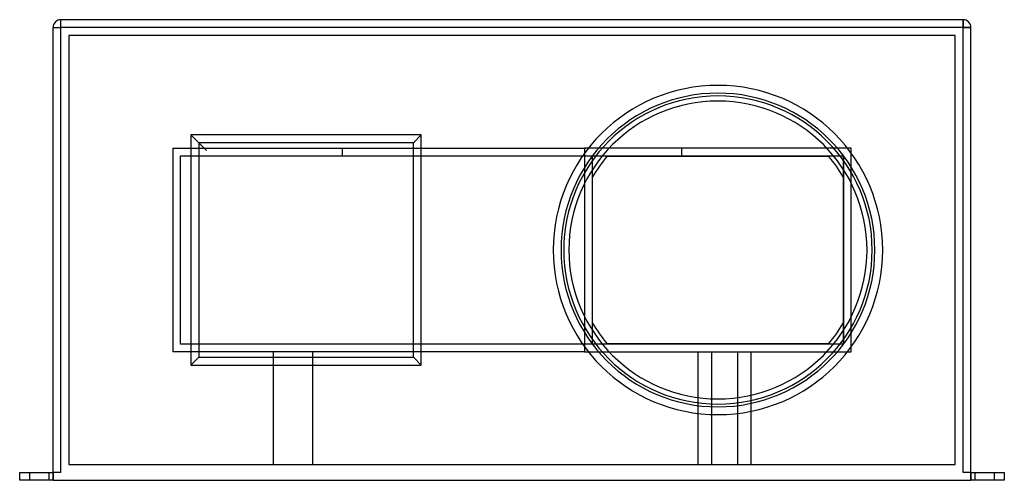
# Model space of a CAD drawing. Header units: millimetres. Extents: x -251 to 251, y -118 to 118.
import ezdxf

# ---------------------------------------------------------------- set-up
doc = ezdxf.new("R2010")
doc.units = ezdxf.units.MM
doc.layers.add('HIDDEN', color=7, linetype='Continuous')
doc.layers.add('THICK', color=7, linetype='Continuous')

msp = doc.modelspace()

# ---------------------------------------------------------------- linework, layer by layer
at = {"layer": 'HIDDEN'}
for p, q in [((-230, 117.5), (-230, 117.5)), ((-230, 113.5), (-230, 117.5)), ((230, 113.5), (230, 117.5)), ((230, 117.5), (230, 117.5)), ((-234, 113.5), (-234, 113.5)), ((-234, 113.5), (-230, 113.5)), ((230, 113.5), (-230, 113.5)), ((-230, -113.5), (-230, 113.5)), ((230, -113.5), (230, 113.5)), ((230, 113.5), (234, 113.5)), ((234, 113.5), (234, 113.5)), ((226, 109.5), (-226, 109.5)), ((-226, 109.5), (-226, -109.5)), ((-226, 109.5), (-226, 109.5)), ((226, -109.5), (226, 109.5)), ((226, 109.5), (226, 109.5)), ((-163.75, 58.75), (-163.75, 58.75)), ((-46.25, 58.75), (-46.25, 58.75)), ((-173, 52), (-173, -52)), ((-173, 52), (37, 52)), ((-86.5, 48), (-86.5, 52)), ((37, 52), (37, -52)), ((37, 52), (37, 52)), ((173, 52), (37, 52)), ((86.5, 52), (86.5, 48)), ((173, 52), (173, 52)), ((173, -52), (173, 52)), ((-169, -48), (-169, 48)), ((-169, 48), (41, 48)), ((41, 48), (169, 48)), ((41, 48), (41, 48)), ((41, -48), (41, 48)), ((48.59, 47.9), (48.59, 47.9)), ((161.41, 47.9), (161.41, 47.9)), ((169, -48), (169, 48)), ((169, 48), (169, 48)), ((169, 48), (169, -48)), ((41.1, 37.32), (41.1, 37.32)), ((168.9, 37.32), (168.9, 37.32)), ((41.1, -37.32), (41.1, -37.32)), ((168.9, -37.32), (168.9, -37.32)), ((41, -48), (-169, -48)), ((41, -48), (41, -48)), ((169, -48), (41, -48)), ((48.59, -47.9), (48.59, -47.9)), ((161.41, -47.9), (161.41, -47.9)), ((169, -48), (169, -48)), ((37, -52), (-173, -52)), ((-121.72, -52), (-121.72, -109.5)), ((-101.72, -52), (-101.72, -109.5)), ((37, -52), (173, -52)), ((37, -52), (37, -52)), ((95, -109.5), (95, -52)), ((101.72, -52), (101.72, -109.5)), ((115, -52), (115, -109.5)), ((121.72, -52), (121.72, -109.5)), ((173, -52), (173, -52)), ((-163.75, -58.75), (-163.75, -58.75)), ((-46.25, -58.75), (-46.25, -58.75)), ((-226, -109.5), (-226, -109.5)), ((-226, -109.5), (226, -109.5)), ((226, -109.5), (226, -109.5)), ((-251, -113.5), (-251, -113.5)), ((-246, -113.5), (-246, -117.5)), ((-246, -113.5), (-246, -117.5)), ((-236, -117.5), (-236, -113.5)), ((-236, -117.5), (-236, -113.5)), ((-234, -117.5), (-234, -113.5)), ((-234, -113.5), (-234, -113.5)), ((234, -113.5), (234, -117.5)), ((234, -113.5), (234, -113.5)), ((236, -113.5), (236, -117.5)), ((236, -113.5), (236, -117.5)), ((246, -117.5), (246, -113.5)), ((246, -117.5), (246, -113.5)), ((251, -113.5), (251, -113.5)), ((-251, -117.5), (-251, -117.5)), ((251, -117.5), (251, -117.5))]:
    msp.add_line(p, q, dxfattribs=at)
for start, end in [(90, 270), (0, 90), (270, 0)]:
    msp.add_arc((105, 0), 78.62, start, end, dxfattribs=at)
at = {"layer": 'THICK'}
for p, q in [((-230, 113.5), (-230, 117.5)), ((230, 117.5), (-230, 117.5)), ((230, 117.5), (230, 113.5)), ((-234, 113.5), (-230, 113.5)), ((-234, -113.5), (-234, 113.5)), ((230, 113.5), (-230, 113.5)), ((-230, -113.5), (-230, 113.5)), ((234, 113.5), (230, 113.5)), ((230, -113.5), (230, 113.5)), ((234, -113.5), (234, 113.5)), ((-163.75, 58.75), (-163.75, -58.75)), ((-163.75, 58.75), (-155.75, 50.75)), ((-46.25, 58.75), (-163.75, 58.75)), ((-46.25, 58.75), (-50.25, 54.75)), ((-46.25, -58.75), (-46.25, 58.75)), ((-159.75, 54.75), (-159.75, -54.75)), ((-50.25, 54.75), (-159.75, 54.75)), ((-50.25, -54.75), (-50.25, 54.75)), ((48.59, 47.9), (161.41, 47.9)), ((41.1, -37.32), (41.1, 37.32)), ((168.9, 37.32), (168.9, -37.32)), ((161.41, -47.9), (48.59, -47.9)), ((-163.75, -58.75), (-159.75, -54.75)), ((-159.75, -54.75), (-50.25, -54.75)), ((-46.25, -58.75), (-50.25, -54.75)), ((-163.75, -58.75), (-46.25, -58.75)), ((-251, -113.5), (-234, -113.5)), ((-251, -117.5), (-251, -113.5)), ((-230, -113.5), (-234, -113.5)), ((-234, -113.5), (-234, -117.5)), ((234, -113.5), (230, -113.5)), ((234, -113.5), (251, -113.5)), ((234, -117.5), (234, -113.5)), ((251, -113.5), (251, -117.5)), ((-234, -117.5), (-251, -117.5)), ((-234, -117.5), (234, -117.5)), ((251, -117.5), (234, -117.5))]:
    msp.add_line(p, q, dxfattribs=at)
for centre, radius, start, end in [((-230, 113.5), 4, 90, 180), ((230, 113.5), 4, 0, 90), ((105, 0), 84, 0, 180), ((105, 0), 80, 90, 180), ((105, 0), 78.62, 90, 180), ((105, 0), 76, 0, 180), ((105, 0), 80, 0, 90), ((105, 0), 78.62, 270, 90), ((105, 0), 74, 139.6618, 149.7134), ((105, 0), 74, 30.2866, 40.3381), ((105, 0), 84, 180, 0), ((105, 0), 78.62, 180, 270), ((105, 0), 76, 180, 0), ((105, 0), 80, 180, 270), ((105, 0), 80, 270, 0), ((105, 0), 74, 210.2866, 220.3382), ((105, 0), 74, 319.6619, 329.7134)]:
    msp.add_arc(centre, radius, start, end, dxfattribs=at)

doc.saveas('drawing.dxf')
